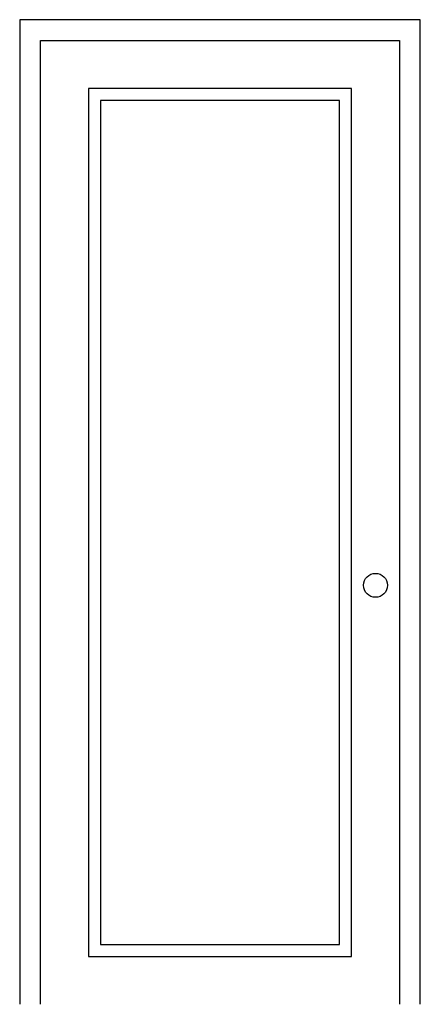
# Model space of a CAD drawing. Extents: x -1.8 to 31.8, y 0 to 82.2.
import ezdxf

# ---------------------------------------------------------------- set-up
doc = ezdxf.new("R2010")
doc.units = 0
doc.header["$MEASUREMENT"] = 0
doc.layers.get('0').update_dxf_attribs({"linetype": 'CONTINUOUS'})

msp = doc.modelspace()

# ---------------------------------------------------------------- linework, layer by layer
at = {"color": 7, "linetype": 'CONTINUOUS'}
for p, q in [((-1.75, 82.25), (-1.75, 0)), ((31.750122, 82.25), (-1.75, 82.25)), ((31.750122, 0), (31.750122, 82.25)), ((0, 0), (0, 80.5)), ((0, 80.5), (30.000122, 80.5)), ((30.000122, 80.5), (30.000122, 0)), ((26.000122, 76.5), (4, 76.5)), ((4, 76.5), (4, 4)), ((26.000122, 4), (26.000122, 76.5)), ((25.000122, 75.5), (5, 75.5)), ((5, 75.5), (5, 5)), ((25.000122, 5), (25.000122, 75.5)), ((5, 5), (25.000122, 5)), ((4, 4), (26.000122, 4))]:
    msp.add_line(p, q, dxfattribs=at)
msp.add_circle((28, 35), 1, dxfattribs=at)

doc.saveas('drawing.dxf')
